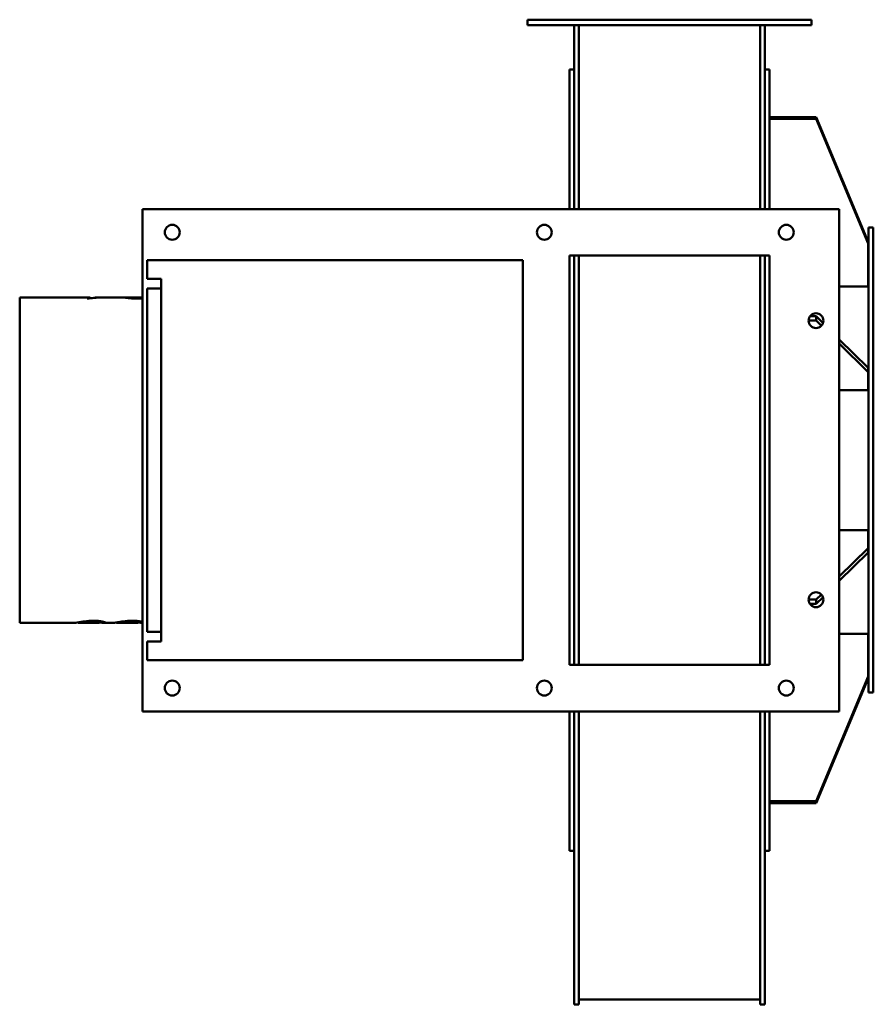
# Model space of a CAD drawing. Header units: millimetres. Extents: x 591 to 1509, y 213 to 1272.
import ezdxf

# ---------------------------------------------------------------- set-up
doc = ezdxf.new("R2010")
doc.units = ezdxf.units.MM
doc.header["$LTSCALE"] = 5
doc.layers.add('Widoczne (ISO)', color=7, linetype='Continuous', lineweight=50)

msp = doc.modelspace()

# ---------------------------------------------------------------- linework, layer by layer
at = {"layer": 'Widoczne (ISO)'}
for p, q in [((1137.2, 1271.7), (1142.2, 1271.7)), ((1137.2, 1271.7), (1137.2, 1265.7)), ((1142.2, 1271.7), (1437.2, 1271.7)), ((1437.2, 1271.7), (1442.2, 1271.7)), ((1442.2, 1265.7), (1442.2, 1271.7)), ((1142.2, 1265.7), (1137.2, 1265.7)), ((1142.2, 1265.7), (1437.2, 1265.7)), ((1187.2, 1068.2), (1187.2, 1265.7)), ((1192.2, 1068.2), (1192.2, 1265.7)), ((1387.2, 1068.2), (1387.2, 1265.7)), ((1392.2, 1068.2), (1392.2, 1265.7)), ((1442.2, 1265.7), (1437.2, 1265.7)), ((1182.2, 1068.2), (1182.2, 1218.2)), ((1187.2, 1218.2), (1182.2, 1218.2)), ((1397.2, 1218.2), (1392.2, 1218.2)), ((1397.2, 1068.2), (1397.2, 1218.2)), ((1447.2, 1166.9), (1397.2, 1166.9)), ((1397.2, 1165), (1447.2, 1165)), ((1503.2, 1032.9), (1447.2, 1166.9)), ((1447.2, 1166.9), (1447.2, 1165)), ((1447.2, 1165), (1503.2, 1031)), ((723.2, 1068.2), (723.2, 528.2)), ((1472.2, 1068.2), (723.2, 1068.2)), ((1472.2, 528.2), (1472.2, 1068.2)), ((1503.7, 1048.2), (1503.7, 548.3)), ((1503.7, 1048.2), (1508.7, 1048.2)), ((1508.7, 1048.2), (1508.7, 548.3)), ((1503.2, 1032.9), (1503.2, 1031)), ((1503.2, 1031), (1503.2, 984.8)), ((1182.2, 1018.2), (1182.2, 578.2)), ((1397.2, 1018.2), (1182.2, 1018.2)), ((1187.2, 813.2), (1187.2, 1018.2)), ((1192.2, 813.2), (1192.2, 1018.2)), ((1387.2, 813.2), (1387.2, 1018.2)), ((1392.2, 813.2), (1392.2, 1018.2)), ((1397.2, 578.2), (1397.2, 1018.2)), ((728.2, 993.2), (728.2, 1013.2)), ((1132.2, 1013.2), (728.2, 1013.2)), ((1132.2, 583.3), (1132.2, 1013.2)), ((1503.7, 1001.2), (1503.2, 1001.2)), ((743.2, 993.2), (728.2, 993.2)), ((743.2, 982.7), (743.2, 993.2)), ((1503.2, 984.8), (1472.2, 984.8)), ((728.2, 982.7), (728.2, 613.7)), ((743.2, 982.7), (728.2, 982.7)), ((743.2, 613.7), (743.2, 982.7)), ((591.3, 973.2), (591.3, 623.2)), ((591.3, 973.2), (666, 973.2)), ((665.4, 972), (663.9, 972)), ((666, 972.3), (666.7, 972.3)), ((672.3, 972.9), (672.3, 973.1)), ((673, 973.2), (677.3, 973.2)), ((680.5, 973.2), (706.3, 973.2)), ((710.3, 972.3), (711.3, 972.3)), ((711.3, 972.2), (711.3, 973.1)), ((711.8, 973.2), (711.8, 973.2)), ((712.4, 973.2), (720.9, 973.2)), ((1447.2, 952.9), (1440.7, 952.9)), ((1454.7, 945.4), (1447.2, 952.9)), ((1447.2, 952.9), (1447.2, 948.2)), ((1439.2, 948.2), (1447.2, 948.2)), ((1447.2, 948.2), (1452.9, 942.6)), ((1503.2, 897.4), (1472.2, 928.1)), ((1472.2, 923.5), (1503.2, 892.8)), ((1503.2, 897.4), (1503.2, 892.8)), ((1503.2, 892.8), (1503.2, 873.6)), ((1503.2, 873.6), (1472.2, 873.6)), ((1187.2, 813.2), (1187.2, 578.2)), ((1192.2, 578.2), (1192.2, 813.2)), ((1387.2, 813.2), (1387.2, 578.2)), ((1392.2, 578.2), (1392.2, 813.2)), ((1472.2, 722.9), (1503.2, 722.9)), ((1503.2, 722.9), (1503.2, 703.7)), ((1503.2, 703.7), (1472.2, 673)), ((1472.2, 668.4), (1503.2, 699.1)), ((1503.2, 703.7), (1503.2, 699.1)), ((1447.2, 648.3), (1439.2, 648.3)), ((1452.9, 653.9), (1447.2, 648.3)), ((1447.2, 643.6), (1454.7, 651.1)), ((1447.2, 648.3), (1447.2, 643.6)), ((1440.7, 643.6), (1447.2, 643.6)), ((666.9, 625.5), (666.9, 625.1)), ((677.4, 625.2), (677.4, 624.2)), ((708.4, 625.5), (708.4, 625.1)), ((719, 625.2), (719, 624.2)), ((591.3, 623.2), (648.5, 623.2)), ((656, 623.2), (674.8, 623.2)), ((677.4, 624.2), (682.4, 624.2)), ((682.4, 623.2), (690.1, 623.2)), ((697.5, 623.2), (716.4, 623.2)), ((719, 624.2), (723.2, 624.2)), ((743.2, 613.7), (728.2, 613.7)), ((743.2, 603.3), (743.2, 613.7)), ((1472.2, 611.7), (1503.2, 611.7)), ((1503.2, 611.7), (1503.2, 565.5)), ((728.2, 603.3), (728.2, 583.3)), ((743.2, 603.3), (728.2, 603.3)), ((1503.7, 595.3), (1503.2, 595.3)), ((728.2, 583.3), (1132.2, 583.3)), ((1182.2, 578.2), (1397.2, 578.2)), ((1503.2, 565.5), (1447.2, 431.5)), ((1447.2, 429.6), (1503.2, 563.6)), ((1503.2, 565.5), (1503.2, 563.6)), ((1503.7, 548.3), (1508.7, 548.3)), ((1472.2, 528.2), (723.2, 528.2)), ((1182.2, 378.3), (1182.2, 528.2)), ((1187.2, 528.2), (1187.2, 213.2)), ((1192.2, 213.2), (1192.2, 528.2)), ((1387.2, 528.2), (1387.2, 213.2)), ((1392.2, 213.2), (1392.2, 528.2)), ((1397.2, 378.3), (1397.2, 528.2)), ((1447.2, 431.5), (1397.2, 431.5)), ((1397.2, 429.6), (1447.2, 429.6)), ((1447.2, 431.5), (1447.2, 429.6)), ((1187.2, 378.3), (1182.2, 378.3)), ((1397.2, 378.3), (1392.2, 378.3)), ((1187.2, 213.2), (1192.2, 213.2)), ((1192.2, 218.3), (1387.2, 218.3)), ((1387.2, 213.2), (1392.2, 213.2))]:
    msp.add_line(p, q, dxfattribs=at)
for centre in [(755.2, 1043.2), (1155.2, 1043.2), (1415.2, 1043.2), (1447.2, 948.2), (1447.2, 648.2), (755.2, 553.2), (1155.2, 553.2), (1415.2, 553.2)]:
    msp.add_circle(centre, 8, dxfattribs=at)
for points in [[(663.9, 972), (665.2, 973.5), (666.4, 973.6), (667.7, 972.4)], [(665.1, 972), (665.4, 972.2), (665.7, 972.2), (666, 972.2)], [(680.5, 973.2), (675.5, 973.2), (670.5, 972.8), (665.4, 972)], [(672.3, 973.1), (674.5, 973.2), (676.7, 973.3), (678.9, 973.2)], [(673, 973.2), (672.8, 973.2), (672.6, 973.2), (672.3, 973.1)], [(711.5, 973.2), (711.4, 973.2), (711.3, 973.1), (711.3, 973.1)], [(723.2, 973.2), (720.3, 973.2), (716.4, 973.2), (711.5, 973.2)], [(712.4, 973.2), (712.2, 973.2), (712, 973.2), (711.8, 973.2)], [(711.8, 973.2), (715.9, 973.2), (719.2, 973.3), (721.8, 973.2)], [(723.2, 972.2), (721, 972.1), (718.8, 972.1), (716.6, 972.1)], [(720.2, 972.5), (721.3, 972.5), (722.3, 972.5), (723.2, 972.6)], [(721.8, 973.2), (722.3, 973.2), (722.8, 973.2), (723.2, 973.2)], [(658.9, 624.6), (657.9, 624.4), (657, 624.3), (656.3, 624.2)], [(657.4, 624.4), (660, 624.8), (662.7, 625.1), (665.4, 625.4)], [(666.9, 625.1), (663.8, 624.7), (661.1, 624), (658.9, 623.6)], [(660, 624.8), (659.6, 624.7), (659.2, 624.6), (658.9, 624.6)], [(665.4, 625.4), (667.1, 625.5), (668.9, 625.6), (671.1, 625.6)], [(671.1, 625.3), (669.5, 625.3), (668, 625.2), (666.9, 625.1)], [(677.4, 625.2), (677.4, 625.2), (677.4, 625.2), (677.4, 625.3)], [(700.4, 624.6), (699.5, 624.4), (698.6, 624.3), (697.9, 624.2)], [(699, 624.4), (701.6, 624.8), (704.2, 625.1), (707, 625.4)], [(708.4, 625.1), (705.3, 624.7), (702.7, 624), (700.4, 623.6)], [(701.5, 624.8), (701.2, 624.7), (700.8, 624.6), (700.4, 624.6)], [(707, 625.4), (708.6, 625.5), (710.5, 625.6), (712.6, 625.6)], [(712.7, 625.3), (711, 625.3), (709.6, 625.2), (708.4, 625.1)], [(719, 625.2), (719, 625.2), (719, 625.2), (719, 625.3)], [(658.9, 623.6), (655.8, 623), (654, 623.3), (653.6, 623.8)], [(674.8, 623.2), (676.5, 623.2), (677.4, 623.7), (677.4, 624.2)], [(679.9, 623.4), (679.1, 623.5), (678.2, 623.7), (677.2, 623.8)], [(683.5, 623.6), (683.5, 623.2), (682.3, 623.2), (679.9, 623.4)], [(682.5, 624.2), (682.5, 624.2), (682.4, 624.2), (682.4, 624.2)], [(700.4, 623.6), (697.4, 623), (695.6, 623.3), (695.1, 623.8)], [(716.4, 623.2), (718.1, 623.2), (719, 623.7), (719, 624.2)], [(721.5, 623.4), (720.6, 623.5), (719.7, 623.7), (718.8, 623.8)], [(723.2, 623.3), (722.8, 623.3), (722.2, 623.4), (721.5, 623.4)]]:
    msp.add_open_spline(points, degree=3, dxfattribs=at)
for points, knots in [([(704.7, 973.1), (704.7, 973.2), (705.9, 973.3), (708.4, 973.2), (709.3, 973.2), (710.2, 973.1), (711.3, 973.1)], [0, 0, 0, 0, 1, 1, 1, 1.358636, 1.358636, 1.358636, 1.358636]), ([(716.6, 972.1), (712.7, 972.1), (709.7, 972.2), (707.7, 972.5), (705.7, 972.7), (704.7, 972.9), (704.7, 973.1)], [0, 0, 0, 0, 1, 1, 1, 2, 2, 2, 2]), ([(711.3, 973.1), (711.3, 973), (712.2, 972.9), (713.9, 972.7), (715.6, 972.6), (717.8, 972.5), (720.2, 972.5)], [0, 0, 0, 0, 1, 1, 1, 2, 2, 2, 2]), ([(671.1, 625.6), (674.6, 625.6), (677.5, 625.3), (679.9, 624.9), (682.3, 624.5), (683.5, 623.9), (683.5, 623.6)], [0, 0, 0, 0, 1, 1, 1, 2, 2, 2, 2]), ([(677.4, 624.2), (677.4, 624.5), (676.8, 624.8), (675.5, 625), (674.3, 625.2), (672.8, 625.3), (671.1, 625.3)], [0, 0, 0, 0, 1, 1, 1, 2, 2, 2, 2]), ([(712.6, 625.6), (716.2, 625.6), (719.1, 625.3), (721.5, 624.9), (722.2, 624.8), (722.8, 624.7), (723.2, 624.5)], [0, 0, 0, 0, 1, 1, 1, 1.293376, 1.293376, 1.293376, 1.293376]), ([(719, 624.2), (719, 624.5), (718.3, 624.8), (717.1, 625), (715.9, 625.2), (714.4, 625.3), (712.7, 625.3)], [0, 0, 0, 0, 1, 1, 1, 2, 2, 2, 2]), ([(648.5, 623.2), (648.9, 623.2), (649.4, 623.3), (650, 623.3), (651.8, 623.5), (654.2, 624), (657.4, 624.4)], [0.650933, 0.650933, 0.650933, 0.650933, 1, 1, 1, 2, 2, 2, 2]), ([(690.1, 623.2), (690.5, 623.2), (691, 623.3), (691.6, 623.3), (693.3, 623.5), (695.8, 624), (699, 624.4)], [0.650933, 0.650933, 0.650933, 0.650933, 1, 1, 1, 2, 2, 2, 2])]:
    msp.add_open_spline(points, degree=3, knots=knots, dxfattribs=at)

doc.saveas('drawing.dxf')
